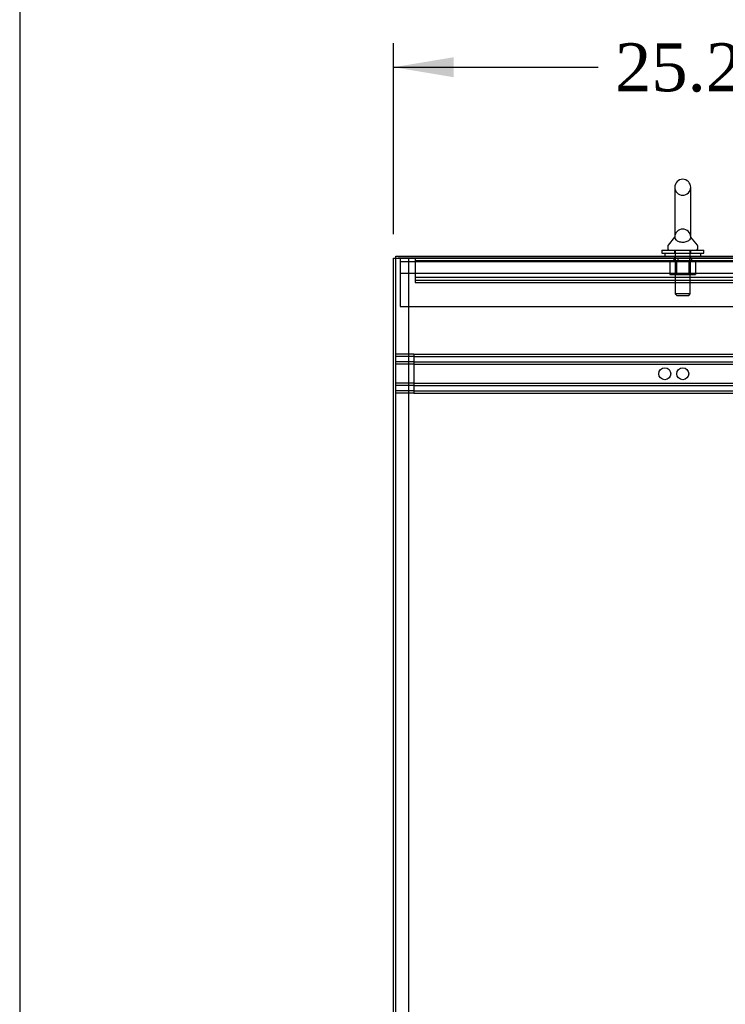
# Model space of a CAD drawing. Header units: inches. Extents: x 1 to 359, y -2 to 239.
# Tile 11 of 88: x 1 to 31, y 118 to 159. Entities that reach past the tile are written whole.
import ezdxf
from ezdxf.enums import TextEntityAlignment as Align
from ezdxf.lldxf.tags import DXFTag

# ---------------------------------------------------------------- set-up
doc = ezdxf.new("R2010")
doc.units = ezdxf.units.IN
doc.header["$MEASUREMENT"] = 0
for name, color, linetype in [('COM42890-3', 7, 'Continuous'), ('COM50677-1', 7, 'Continuous'), ('COM53964-2', 7, 'Continuous'), ('COM71298-8', 7, 'Continuous'), ('COM71300-8', 7, 'Continuous'), ('COM71301-8', 7, 'Continuous'), ('Default', 7, 'Continuous'), ('NTS18024', 7, 'Continuous'), ('SCS86414', 7, 'Continuous'), ('WAF25377', 7, 'Continuous'), ('WAM254785', 7, 'Continuous')]:
    doc.layers.add(name, color=color, linetype=linetype)
doc.styles.add('SEACAD_Times_New_Roman', font='times.ttf')
tags = doc.linetypes.add('HIDDEN2', pattern=[0.1875, 0.125, -0.0625]).pattern_tags.tags
tags[6:7] = [DXFTag(74, 4), DXFTag(75, 0), DXFTag(340, '0'), DXFTag(46, 0.0), DXFTag(50, 0.0), DXFTag(44, 0.0), DXFTag(45, 0.0)]
tags[4:5] = [DXFTag(74, 4), DXFTag(75, 0), DXFTag(340, '0'), DXFTag(46, 0.0), DXFTag(50, 0.0), DXFTag(44, 0.0), DXFTag(45, 0.0)]
doc.dimstyles.new('HAMMOND_(STH_-_540x360)', dxfattribs={"dimtxt": 2, "dimasz": 2.5, "dimexe": 1, "dimexo": 1, "dimgap": 0.5, "dimtad": 0, "dimtih": 1, "dimtoh": 1, "dimzin": 0, "dimdsep": 46, "dimtxsty": 'SEACAD_Times_New_Roman', "dimblk1": '_SE_FILLED', "dimblk2": '_SE_FILLED', "dimsah": 1, "dimcen": 1, "dimadec": 0, "dimazin": 0, "dimtfac": 0.8, "dimtofl": 0, "dimtmove": 0, "dimatfit": 3, "dimfxl": 1, "dimtolj": 1, "dimtzin": 0, "dimarcsym": 0})

# ---------------------------------------------------------------- blocks, each defined once
blk = doc.blocks.new('SE1')
at = {"layer": 'COM42890-3', "color": 7, "linetype": 'HIDDEN2'}
for p, q in [((17.768, 148.591), (17.768, 148.453)), ((17.768, 148.496), (40.143, 148.496)), ((17.768, 148.453), (17.768, 147.729)), ((28.705, 148.591), (28.705, 148.496)), ((29.205, 148.496), (29.205, 148.591)), ((17.768, 147.812), (40.143, 147.812)), ((17.768, 147.729), (17.768, 147.591)), ((17.768, 147.686), (40.143, 147.686)), ((17.768, 147.591), (40.143, 147.591))]:
    blk.add_line(p, q, dxfattribs=at)
at = {"layer": 'COM50677-1', "color": 7, "linetype": 'HIDDEN2'}
for p, q in [((17.156, 148.591), (17.156, 148.406)), ((17.156, 148.466), (40.656, 148.466)), ((28.531, 148.591), (28.531, 148.466)), ((29.281, 148.466), (29.281, 148.591)), ((17.156, 148.406), (17.156, 146.591)), ((40.656, 147.966), (17.156, 147.966)), ((17.156, 146.591), (40.656, 146.591))]:
    blk.add_line(p, q, dxfattribs=at)
at = {"layer": 'COM53964-2', "color": 7, "linetype": 'HIDDEN2'}
for p, q in [((17.72, 144.6), (16.973, 144.6)), ((17.72, 144.505), (16.973, 144.505)), ((17.72, 144.6), (17.72, 144.462)), ((17.72, 144.6), (40.095, 144.6)), ((17.72, 144.505), (40.095, 144.505)), ((17.72, 144.462), (17.72, 143.113)), ((17.72, 144.281), (16.973, 144.281)), ((17.72, 144.186), (16.973, 144.186)), ((17.72, 144.281), (40.095, 144.281)), ((17.72, 144.186), (40.095, 144.186)), ((17.72, 143.389), (16.973, 143.389)), ((17.72, 143.294), (16.973, 143.294)), ((17.72, 143.389), (40.095, 143.389)), ((17.72, 143.294), (40.095, 143.294)), ((17.72, 143.113), (17.72, 142.975)), ((17.72, 143.07), (16.973, 143.07)), ((17.72, 142.975), (16.973, 142.975)), ((17.72, 143.07), (40.095, 143.07)), ((17.72, 142.975), (40.095, 142.975))]:
    blk.add_line(p, q, dxfattribs=at)
for centre in [(28.16, 143.787), (28.907, 143.787)]:
    blk.add_circle(centre, 0.25, dxfattribs=at)
at = {"layer": 'COM71298-8', "color": 7, "linetype": 'Continuous'}
for p, q in [((16.973, 148.686), (40.795, 148.686)), ((16.973, 148.593), (16.973, 148.686))]:
    blk.add_line(p, q, dxfattribs=at)
at = {"layer": 'COM71298-8', "color": 7, "linetype": 'HIDDEN2'}
for p, q in [((16.973, 148.591), (16.973, 148.593)), ((16.973, 148.591), (40.795, 148.591)), ((28.563, 148.686), (28.563, 148.591)), ((29.25, 148.591), (29.25, 148.686))]:
    blk.add_line(p, q, dxfattribs=at)
at = {"layer": 'COM71300-8', "color": 7, "linetype": 'Continuous'}
for p, q in [((16.878, 148.593), (17.068, 148.593)), ((16.878, 76.718), (16.878, 148.593)), ((40.843, 148.593), (17.068, 148.593))]:
    blk.add_line(p, q, dxfattribs=at)
at = {"layer": 'COM71300-8', "color": 7, "linetype": 'HIDDEN2'}
for p, q in [((16.973, 76.721), (16.973, 148.591)), ((17.503, 148.593), (17.503, 76.718))]:
    blk.add_line(p, q, dxfattribs=at)
at = {"layer": 'COM71301-8', "color": 7, "linetype": 'HIDDEN2'}
blk.add_line((16.878, 148.591), (16.973, 148.591), dxfattribs=at)
at = {"layer": 'NTS18024', "color": 7, "linetype": 'HIDDEN2'}
for p, q in [((28.371, 148.466), (28.371, 147.921)), ((28.594, 148.466), (28.594, 147.921)), ((28.643, 148.466), (28.643, 147.921)), ((28.643, 148.466), (28.643, 147.921)), ((29.169, 148.466), (29.169, 147.921)), ((29.17, 147.921), (29.17, 148.466)), ((29.219, 148.466), (29.219, 147.921)), ((29.444, 148.466), (29.444, 147.921)), ((28.371, 147.921), (28.643, 147.921)), ((28.643, 147.921), (29.169, 147.921)), ((29.169, 147.921), (29.444, 147.921))]:
    blk.add_line(p, q, dxfattribs=at)
at = {"layer": 'SCS86414', "color": 7, "linetype": 'Continuous'}
for p, q in [((28.575, 151.55), (28.575, 149.48)), ((29.238, 149.48), (29.238, 151.55)), ((28.566, 149.47), (28.295, 149.143)), ((28.575, 149.48), (28.575, 149.479)), ((29.238, 149.479), (29.238, 149.48)), ((29.517, 149.143), (29.247, 149.47)), ((28.281, 149.105), (28.281, 148.986)), ((29.531, 148.986), (29.531, 149.105))]:
    blk.add_line(p, q, dxfattribs=at)
at = {"layer": 'SCS86414', "color": 7, "linetype": 'HIDDEN2'}
for p, q in [((28.594, 148.926), (28.594, 147.11)), ((29.218, 147.11), (29.218, 148.926)), ((29.218, 147.11), (28.594, 147.11)), ((28.594, 147.11), (28.654, 147.05)), ((28.654, 147.05), (29.158, 147.05)), ((29.158, 147.05), (29.218, 147.11))]:
    blk.add_line(p, q, dxfattribs=at)
at = {"layer": 'SCS86414', "color": 7, "linetype": 'Continuous'}
for centre, radius, start, end in [((28.906, 151.55), 0.331, 0, 180), ((28.341, 149.105), 0.06, 140.3214, 180), ((28.341, 148.986), 0.06, 180, 270), ((29.471, 148.986), 0.06, 270, 0), ((29.471, 149.105), 0.06, 0, 39.6786)]:
    blk.add_arc(centre, radius, start, end, dxfattribs=at)
at = {"layer": 'SCS86414', "color": 7, "linetype": 'HIDDEN2'}
for centre, radius, start, end in [((28.906, 151.55), 0.331, 180, 0), ((28.906, 149.479), 0.331, 0, 180), ((29.234, 149.489), 0.00381, 359.0354, 3.0918)]:
    blk.add_arc(centre, radius, start, end, dxfattribs=at)
for points, knots in [([(28.575, 149.489), (28.575, 149.49), (28.575, 149.491), (28.575, 149.49), (28.575, 149.489), (28.575, 149.487)], [0.67375091, 0.67375091, 0.67375091, 0.67375091, 0.6875, 0.6875, 0.70002041, 0.70002041, 0.70002041, 0.70002041]), ([(29.237, 149.474), (29.237, 149.465), (29.236, 149.454), (29.227, 149.417), (29.214, 149.389), (29.165, 149.337), (29.128, 149.313), (29.079, 149.295)], [0.2199913, 0.2199913, 0.2199913, 0.2199913, 0.25, 0.25, 0.3125, 0.3125, 0.3741419, 0.3741419, 0.3741419, 0.3741419]), ([(29.237, 149.491), (29.237, 149.491), (29.237, 149.491), (29.237, 149.49), (29.237, 149.49), (29.237, 149.49)], [0.184621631, 0.184621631, 0.184621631, 0.184621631, 0.1875, 0.1875, 0.192705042, 0.192705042, 0.192705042, 0.192705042])]:
    blk.add_open_spline(points, degree=3, knots=knots, dxfattribs=at)
at = {"layer": 'SCS86414', "color": 7, "linetype": 'Continuous'}
blk.add_open_spline([(28.575, 149.487), (28.575, 149.484), (28.575, 149.48), (28.576, 149.465), (28.577, 149.454), (28.586, 149.416), (28.599, 149.388), (28.649, 149.336), (28.687, 149.311), (28.788, 149.276), (28.853, 149.266), (28.982, 149.268), (29.044, 149.281), (29.092, 149.3)], degree=3, knots=[0.7000204, 0.7000204, 0.7000204, 0.7000204, 0.71875, 0.71875, 0.75, 0.75, 0.8125, 0.8125, 0.875, 0.875, 0.9375, 0.9375, 1, 1, 1, 1], dxfattribs=at)
at = {"layer": 'SCS86414', "color": 7, "linetype": 'HIDDEN2'}
blk.add_open_spline([(28.577, 149.458), (28.576, 149.465), (28.575, 149.471), (28.575, 149.476)], degree=3, dxfattribs=at)
at = {"layer": 'WAF25377', "color": 7, "linetype": 'Continuous'}
for p, q in [((28.031, 148.926), (29.781, 148.926)), ((28.031, 148.926), (28.031, 148.811)), ((29.781, 148.811), (29.781, 148.926)), ((28.031, 148.811), (29.781, 148.811))]:
    blk.add_line(p, q, dxfattribs=at)
at = {"layer": 'WAF25377', "color": 7, "linetype": 'HIDDEN2'}
for p, q in [((28.566, 148.926), (28.566, 148.811)), ((29.246, 148.811), (29.246, 148.926))]:
    blk.add_line(p, q, dxfattribs=at)
at = {"layer": 'WAM254785', "color": 7, "linetype": 'Continuous'}
for p, q in [((28.156, 148.811), (28.156, 148.686)), ((29.656, 148.686), (29.656, 148.811))]:
    blk.add_line(p, q, dxfattribs=at)
at = {"layer": 'WAM254785', "color": 7, "linetype": 'HIDDEN2'}
for p, q in [((28.594, 148.811), (28.594, 148.686)), ((29.219, 148.686), (29.219, 148.811))]:
    blk.add_line(p, q, dxfattribs=at)
blk = doc.blocks.new('DMBLK133')
at = {"layer": 'Default', "linetype": 'Continuous', "transparency": 16777216}
for points in [[(19.378, 156.965), (16.878, 156.548), (19.378, 156.132)], [(39.625, 156.965), (39.625, 156.132), (42.125, 156.548)]]:
    blk.add_hatch(color=7, dxfattribs=at).paths.add_polyline_path(points)
at = {"layer": 'Default', "color": 7, "linetype": 'Continuous', "transparency": 16777216}
for p, q in [((16.878, 149.593), (16.878, 157.548)), ((42.125, 146.841), (42.125, 157.548)), ((16.878, 156.548), (25.389, 156.548)), ((33.613, 156.548), (42.125, 156.548))]:
    blk.add_line(p, q, dxfattribs=at)
at = {"layer": 'Default', "color": 7, "linetype": 'Continuous', "transparency": 16777216, "style": 'SEACAD_Times_New_Roman'}
blk.add_text('25.25', height=2, dxfattribs=at).set_placement((26.089, 157.548), align=Align.TOP_LEFT)
blk = doc.blocks.new('_SE_FILLED')
at = {"color": 0}
blk.add_line((0, 0), (-1, 0), dxfattribs=at)
blk.add_solid([(0, 0), (-1, -0.1665), (-1, 0.1665), (0, 0)], dxfattribs=at)
blk = doc.blocks.new('BORDER')
at = {"layer": 'Default', "color": 7, "linetype": 'Continuous'}
blk.add_line((-41.86, 27.86), (-41.86, 0), dxfattribs=at)

msp = doc.modelspace()

# ---------------------------------------------------------------- block references
at = {"layer": 'Default', "color": 7, "xscale": 8.55, "yscale": 8.55, "zscale": 8.55}
msp.add_blockref('BORDER', (359.223, 0.67), dxfattribs=at)
at = {"layer": 'Default'}
msp.add_blockref('SE1', (0, 0), dxfattribs=at)

# ---------------------------------------------------------------- dimensions: what is measured, and where the dimension line sits
at = {"layer": 'Default', "color": 7, "linetype": 'Continuous'}
dim = msp.add_linear_dim(base=(42.125, 156.548), p1=(16.878, 148.593), p2=(42.125, 145.841), text='\\A1;<>', dimstyle='HAMMOND_(STH_-_540x360)', dxfattribs=at)
dim.commit()
dim.dimension.update_dxf_attribs({"geometry": 'DMBLK133', "text_midpoint": (29.501, 156.548), "dimtype": 160})

doc.saveas('drawing.dxf')
